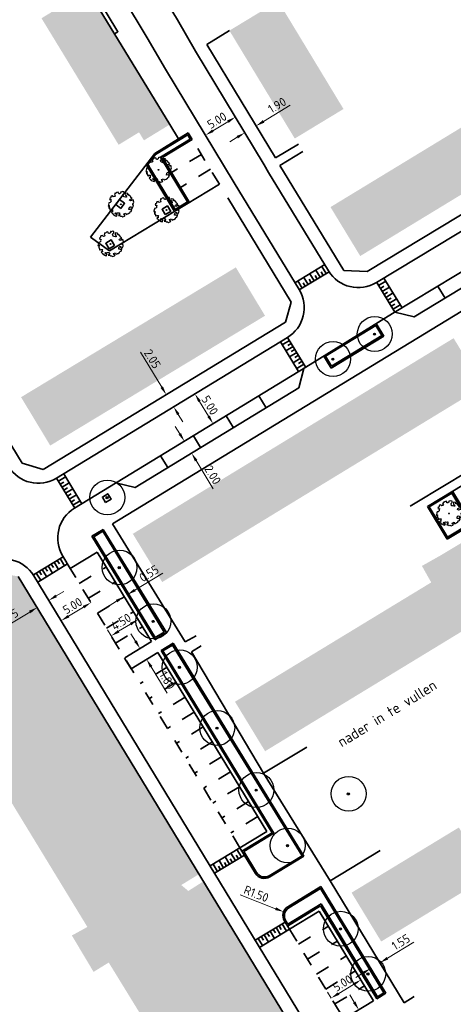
# Model space of a CAD drawing. Header units: metres. Extents: x 133800 to 134314, y 432795 to 433442.
# Tile 3 of 21: x 134109 to 134171, y 432885 to 433026. Entities that reach past the tile are written whole.
import ezdxf

# ---------------------------------------------------------------- set-up
doc = ezdxf.new("R2010")
doc.units = ezdxf.units.M
doc.linetypes.add('XX-HIDDEN', pattern=[4, 2, -2])
doc.layers.get('DEFPOINTS').update_dxf_attribs({"color": 201, "lineweight": 0})
for name, color, linetype, lineweight in [('B-WE-GR-BOOM-S', 90, 'Continuous', 25), ('B-XX-AL-T25', 7, 'Continuous', 25), ('N-XX-GR-BOOM-S', 90, 'Continuous', 25), ('N-XX-GR-HAAG-G', 90, 'GR-HAAG1', 35), ('N-XX-VH-KANTOPSLUITING_ACHTERKANTBAND-G', 50, 'Continuous', 35), ('N-XX-VH-MATERIAALGRENS-G', 7, 'XX-HIDDEN', 35), ('X-XX-AL-M', 7, 'Continuous', 18)]:
    doc.layers.add(name, color=color, linetype=linetype, lineweight=lineweight)
doc.layers.add('svp_beb_arc bebouwing', color=253, linetype='Continuous')
doc.styles.add('NLCS-ISO-M500-T25', font='NLCS-ISO.ttf', dxfattribs={"height": 1.25})
doc.styles.get("Standard").update_dxf_attribs({"font": 'NLCS-ISO.ttf'})
doc.linetypes.add('GR-HAAG1', pattern='A,6,[176,NLCS.shx,S=0.125,R=0,X=0,Y=0],-2', length=8)
doc.dimstyles.new('NLCS-M500-T25-PIJL_L2_H1', dxfattribs={"dimscale": 0.5, "dimtxt": 2.5, "dimasz": 2.5, "dimexe": 2, "dimexo": 2, "dimgap": 0.7, "dimtad": 1, "dimzin": 0, "dimdsep": 46, "dimtxsty": 'NLCS-ISO-M500-T25', "dimcen": 2.5, "dimdle": 2, "dimclrd": 256, "dimclre": 256, "dimclrt": 7, "dimadec": 1, "dimazin": 0, "dimtfac": 1, "dimtdec": 3, "dimtofl": 0, "dimtmove": 0, "dimatfit": 3, "dimfxl": 2, "dimfxlon": 1, "dimtfillclr": 256, "dimtolj": 1, "dimtzin": 0, "dimlwd": -1, "dimlwe": -1, "dimarcsym": 0})

# ---------------------------------------------------------------- blocks, each defined once
blk = doc.blocks.new('SGR-BOOM_KROON-SO')
at = {"ltscale": 0.1}
h = blk.add_hatch(color=256, dxfattribs=at)
edge = h.paths.add_edge_path()
edge.add_arc((0, 0), 0.15, 0, 360)
for radius in [2.5, 0.045]:
    blk.add_circle((0.04, 0.02), radius)
blk.add_circle((0, 0), 0.15, dxfattribs=at)
blk = doc.blocks.new('*D54')
at = {"layer": 'DEFPOINTS', "color": 0, "transparency": 16777216}
for p in [(134112.69, 432943.39), (134111.02, 432942.38), (134111.32, 432941.89)]:
    blk.add_point(p, dxfattribs=at)
at = {"layer": 'X-XX-AL-M', "transparency": 16777216}
for p, q in [((134114.05, 432943.55), (134115.12, 432944.2)), ((134112.98, 432942.9), (134113.5, 432942.05)), ((134111.32, 432941.89), (134111.84, 432941.04)), ((134110.25, 432941.24), (134106.45, 432938.93))]:
    blk.add_line(p, q, dxfattribs=at)
for points in [[(134113.94, 432943.73), (134114.16, 432943.37), (134112.98, 432942.9)], [(134110.14, 432941.42), (134110.36, 432941.06), (134111.32, 432941.89)]]:
    blk.add_solid(points, dxfattribs=at)
at = {"layer": 'X-XX-AL-M', "color": 7, "transparency": 16777216, "insert": (134107.31, 432940.59), "char_height": 1.25, "attachment_point": 5, "rotation": 31.2945, "style": 'NLCS-ISO-M500-T25'}
blk.add_mtext('\\A1;1.95', dxfattribs=at)
blk = doc.blocks.new('*D57')
at = {"layer": 'DEFPOINTS', "color": 0, "transparency": 16777216}
for p in [(134157.24, 432884.21), (134158.2, 432882.63), (134158.35, 432882.72)]:
    blk.add_point(p, dxfattribs=at)
at = {"layer": 'X-XX-AL-M', "transparency": 16777216}
for p, q in [((134156.74, 432885.37), (134156.09, 432886.43)), ((134157.39, 432884.3), (134158.24, 432884.82)), ((134158.35, 432882.72), (134159.2, 432883.24)), ((134159, 432881.65), (134161.31, 432877.85))]:
    blk.add_line(p, q, dxfattribs=at)
for points in [[(134156.92, 432885.47), (134156.56, 432885.26), (134157.39, 432884.3)], [(134159.18, 432881.76), (134158.82, 432881.54), (134158.35, 432882.72)]]:
    blk.add_solid(points, dxfattribs=at)
at = {"layer": 'X-XX-AL-M', "color": 7, "transparency": 16777216, "insert": (134161.31, 432879.72), "char_height": 1.25, "attachment_point": 5, "rotation": 301.2945, "style": 'NLCS-ISO-M500-T25'}
blk.add_mtext('\\A1;1.85', dxfattribs=at)
blk = doc.blocks.new('*D58')
at = {"layer": 'DEFPOINTS', "color": 0, "transparency": 16777216}
for p in [(134157.8, 432892.34), (134159.12, 432893.15), (134159.1, 432890.22)]:
    blk.add_point(p, dxfattribs=at)
at = {"layer": 'X-XX-AL-M', "transparency": 16777216}
for p, q in [((134161.49, 432891.67), (134165.29, 432893.99)), ((134158.58, 432891.07), (134159.62, 432889.36)), ((134159.9, 432891.88), (134160.94, 432890.17)), ((134158.03, 432889.57), (134156.96, 432888.92))]:
    blk.add_line(p, q, dxfattribs=at)
for points in [[(134161.38, 432891.85), (134161.6, 432891.5), (134160.42, 432891.02)], [(134157.92, 432889.74), (134158.14, 432889.39), (134159.1, 432890.22)]]:
    blk.add_solid(points, dxfattribs=at)
at = {"layer": 'X-XX-AL-M', "color": 7, "transparency": 16777216, "insert": (134163.41, 432893.99), "char_height": 1.25, "attachment_point": 5, "rotation": 31.3328, "style": 'NLCS-ISO-M500-T25'}
blk.add_mtext('\\A1;1.55', dxfattribs=at)
blk = doc.blocks.new('*D59')
at = {"layer": 'DEFPOINTS', "color": 0, "transparency": 16777216}
for p in [(134157.71, 432888.58), (134157.77, 432888.47), (134153.5, 432885.88)]:
    blk.add_point(p, dxfattribs=at)
at = {"layer": 'X-XX-AL-M', "transparency": 16777216}
for p, q in [((134157.71, 432888.58), (134157.19, 432889.43)), ((134154.51, 432886.63), (134156.64, 432887.93)), ((134153.44, 432885.98), (134152.92, 432886.83))]:
    blk.add_line(p, q, dxfattribs=at)
for points in [[(134156.54, 432888.1), (134156.75, 432887.75), (134157.71, 432888.58)], [(134154.4, 432886.81), (134154.62, 432886.45), (134153.44, 432885.98)]]:
    blk.add_solid(points, dxfattribs=at)
at = {"layer": 'X-XX-AL-M', "color": 7, "transparency": 16777216, "insert": (134155.07, 432888.11), "char_height": 1.25, "attachment_point": 5, "rotation": 31.2945, "style": 'NLCS-ISO-M500-T25'}
blk.add_mtext('\\A1;5.00', dxfattribs=at)
blk = doc.blocks.new('*D60')
at = {"layer": 'DEFPOINTS', "color": 0, "transparency": 16777216}
for p in [(134146.63, 432898.32), (134148.03, 432897.77)]:
    blk.add_point(p, dxfattribs=at)
at = {"layer": 'X-XX-AL-M', "transparency": 16777216}
blk.add_line((134140.39, 432900.76), (134145.47, 432898.77), dxfattribs=at)
blk.add_solid([(134145.54, 432898.97), (134145.39, 432898.58), (134146.63, 432898.32)], dxfattribs=at)
at = {"layer": 'X-XX-AL-M', "color": 7, "transparency": 16777216, "insert": (134142.7, 432900.9), "char_height": 1.25, "attachment_point": 5, "rotation": 338.6107, "style": 'NLCS-ISO-M500-T25'}
blk.add_mtext('\\A1;R1.50', dxfattribs=at)
blk = doc.blocks.new('*D121')
at = {"layer": 'DEFPOINTS', "color": 0, "transparency": 16777216}
for p in [(134139.69, 433012.13), (134139.71, 433012.09), (134135.41, 433009.53)]:
    blk.add_point(p, dxfattribs=at)
at = {"layer": 'X-XX-AL-M', "transparency": 16777216}
for p, q in [((134139.71, 433012.09), (134140.23, 433011.23)), ((134136.5, 433010.14), (134138.64, 433011.44)), ((134135.43, 433009.5), (134135.95, 433008.64))]:
    blk.add_line(p, q, dxfattribs=at)
for points in [[(134138.53, 433011.62), (134138.75, 433011.26), (134139.71, 433012.09)], [(134136.39, 433010.32), (134136.61, 433009.97), (134135.43, 433009.5)]]:
    blk.add_solid(points, dxfattribs=at)
at = {"layer": 'X-XX-AL-M', "color": 7, "transparency": 16777216, "insert": (134137.07, 433011.63), "char_height": 1.25, "attachment_point": 5, "rotation": 31.2165, "style": 'NLCS-ISO-M500-T25'}
blk.add_mtext('\\A1;5.00', dxfattribs=at)
blk = doc.blocks.new('*D159')
at = {"layer": 'DEFPOINTS', "color": 0, "transparency": 16777216}
for p in [(134130.29, 432972.66), (134130.87, 432970.61), (134131.36, 432970.91)]:
    blk.add_point(p, dxfattribs=at)
at = {"layer": 'X-XX-AL-M', "transparency": 16777216}
for p, q in [((134129.16, 432973.43), (134126.1, 432978.45)), ((134129.81, 432972.36), (134128.95, 432971.84)), ((134130.87, 432970.61), (134130.02, 432970.09)), ((134131.52, 432969.54), (134132.17, 432968.48))]:
    blk.add_line(p, q, dxfattribs=at)
for points in [[(134129.34, 432973.54), (134128.98, 432973.32), (134129.81, 432972.36)], [(134131.7, 432969.65), (134131.35, 432969.44), (134130.87, 432970.61)]]:
    blk.add_solid(points, dxfattribs=at)
at = {"layer": 'X-XX-AL-M', "color": 7, "transparency": 16777216, "insert": (134127.83, 432977.48), "char_height": 1.25, "attachment_point": 5, "rotation": 301.3325, "style": 'NLCS-ISO-M500-T25'}
blk.add_mtext('\\A1;2.05', dxfattribs=at)
blk = doc.blocks.new('*D160')
at = {"layer": 'DEFPOINTS', "color": 0, "transparency": 16777216}
for p in [(134130.63, 432970.47), (134136.52, 432968.2), (134133.23, 432966.2)]:
    blk.add_point(p, dxfattribs=at)
at = {"layer": 'X-XX-AL-M', "transparency": 16777216}
for p, q in [((134133.07, 432971.95), (134134.78, 432972.99)), ((134134.57, 432971.4), (134135.87, 432969.27)), ((134135.67, 432967.68), (134137.38, 432968.72))]:
    blk.add_line(p, q, dxfattribs=at)
for points in [[(134134.75, 432971.51), (134134.4, 432971.29), (134133.92, 432972.47)], [(134136.05, 432969.37), (134135.7, 432969.16), (134136.52, 432968.2)]]:
    blk.add_solid(points, dxfattribs=at)
at = {"layer": 'X-XX-AL-M', "color": 7, "transparency": 16777216, "insert": (134136.06, 432970.84), "char_height": 1.25, "attachment_point": 5, "rotation": 301.3325, "style": 'NLCS-ISO-M500-T25'}
blk.add_mtext('\\A1;5.00', dxfattribs=at)
blk = doc.blocks.new('*D161')
at = {"layer": 'DEFPOINTS', "color": 0, "transparency": 16777216}
for p in [(134132.4, 432965.69), (134133.44, 432963.98), (134133.44, 432963.98)]:
    blk.add_point(p, dxfattribs=at)
at = {"layer": 'X-XX-AL-M', "transparency": 16777216}
for p, q in [((134131.75, 432966.76), (134131.1, 432967.82)), ((134132.4, 432965.69), (134131.55, 432965.17)), ((134133.44, 432963.98), (134132.59, 432963.46)), ((134134.09, 432962.91), (134136.53, 432958.9))]:
    blk.add_line(p, q, dxfattribs=at)
for points in [[(134131.93, 432966.86), (134131.57, 432966.65), (134132.4, 432965.69)], [(134134.27, 432963.02), (134133.91, 432962.8), (134133.44, 432963.98)]]:
    blk.add_solid(points, dxfattribs=at)
at = {"layer": 'X-XX-AL-M', "color": 7, "transparency": 16777216, "insert": (134136.47, 432960.88), "char_height": 1.25, "attachment_point": 5, "rotation": 301.3325, "style": 'NLCS-ISO-M500-T25'}
blk.add_mtext('\\A1;2.00', dxfattribs=at)
blk = doc.blocks.new('*D162')
at = {"layer": 'DEFPOINTS', "color": 0, "transparency": 16777216}
for p in [(134119.02, 432942.59), (134119.07, 432942.51), (134114.8, 432939.92)]:
    blk.add_point(p, dxfattribs=at)
at = {"layer": 'X-XX-AL-M', "transparency": 16777216}
for p, q in [((134119.02, 432942.59), (134118.5, 432943.45)), ((134115.82, 432940.65), (134117.96, 432941.94)), ((134114.75, 432940), (134114.23, 432940.85))]:
    blk.add_line(p, q, dxfattribs=at)
for points in [[(134117.85, 432942.12), (134118.06, 432941.77), (134119.02, 432942.59)], [(134115.71, 432940.82), (134115.93, 432940.47), (134114.75, 432940)]]:
    blk.add_solid(points, dxfattribs=at)
at = {"layer": 'X-XX-AL-M', "color": 7, "transparency": 16777216, "insert": (134116.38, 432942.13), "char_height": 1.25, "attachment_point": 5, "rotation": 31.2945, "style": 'NLCS-ISO-M500-T25'}
blk.add_mtext('\\A1;5.00', dxfattribs=at)
blk = doc.blocks.new('*D163')
at = {"layer": 'DEFPOINTS', "color": 0, "transparency": 16777216}
for p in [(134125.76, 432940.17), (134126.93, 432938.25), (134123.08, 432935.91)]:
    blk.add_point(p, dxfattribs=at)
at = {"layer": 'X-XX-AL-M', "transparency": 16777216}
for p, q in [((134126.28, 432939.31), (134125.25, 432941.02)), ((134122.44, 432936.98), (134121.4, 432938.68)), ((134122.99, 432938.48), (134124.7, 432939.52))]:
    blk.add_line(p, q, dxfattribs=at)
for points in [[(134124.59, 432939.7), (134124.81, 432939.34), (134125.76, 432940.17)], [(134122.88, 432938.66), (134123.1, 432938.3), (134121.92, 432937.83)]]:
    blk.add_solid(points, dxfattribs=at)
at = {"layer": 'X-XX-AL-M', "color": 7, "transparency": 16777216, "insert": (134123.35, 432939.84), "char_height": 1.25, "attachment_point": 5, "rotation": 31.2945, "style": 'NLCS-ISO-M500-T25'}
blk.add_mtext('\\A1;4.50', dxfattribs=at)
blk = doc.blocks.new('*D164')
at = {"layer": 'DEFPOINTS', "color": 0, "transparency": 16777216}
for p in [(134123.8, 432943.41), (134124.24, 432943.73), (134124.27, 432943.69)]:
    blk.add_point(p, dxfattribs=at)
at = {"layer": 'X-XX-AL-M', "transparency": 16777216}
for p, q in [((134125.31, 432944.38), (134129.33, 432946.82)), ((134123.77, 432943.45), (134123.25, 432944.3)), ((134124.24, 432943.73), (134123.72, 432944.59)), ((134122.7, 432942.8), (134121.63, 432942.15))]:
    blk.add_line(p, q, dxfattribs=at)
for points in [[(134125.2, 432944.56), (134125.42, 432944.2), (134124.24, 432943.73)], [(134122.59, 432942.98), (134122.81, 432942.62), (134123.77, 432943.45)]]:
    blk.add_solid(points, dxfattribs=at)
at = {"layer": 'X-XX-AL-M', "color": 7, "transparency": 16777216, "insert": (134127.34, 432946.76), "char_height": 1.25, "attachment_point": 5, "rotation": 31.2945, "style": 'NLCS-ISO-M500-T25'}
blk.add_mtext('\\A1;0.55', dxfattribs=at)
blk = doc.blocks.new('*D165')
at = {"layer": 'DEFPOINTS', "color": 0, "transparency": 16777216}
for p in [(134126.06, 432936), (134126.99, 432934.47), (134126.99, 432934.47)]:
    blk.add_point(p, dxfattribs=at)
at = {"layer": 'X-XX-AL-M', "transparency": 16777216}
for p, q in [((134125.4, 432937.07), (134124.75, 432938.14)), ((134126.06, 432936), (134125.2, 432935.48)), ((134126.99, 432934.47), (134126.14, 432933.95)), ((134127.64, 432933.4), (134129.96, 432929.6))]:
    blk.add_line(p, q, dxfattribs=at)
for points in [[(134125.58, 432937.18), (134125.23, 432936.96), (134126.06, 432936)], [(134127.82, 432933.51), (134127.46, 432933.29), (134126.99, 432934.47)]]:
    blk.add_solid(points, dxfattribs=at)
at = {"layer": 'X-XX-AL-M', "color": 7, "transparency": 16777216, "insert": (134129.96, 432931.47), "char_height": 1.25, "attachment_point": 5, "rotation": 301.3544, "style": 'NLCS-ISO-M500-T25'}
blk.add_mtext('\\A1;1.80', dxfattribs=at)
blk = doc.blocks.new('SGR-BOOM_06')
at = {"linetype": 'Continuous', "flags": 128}
blk.add_lwpolyline([(2.7, 3.52), (2.53, 3.94), (2.2, 4.06), (1.94, 4.52), (1.27, 4.69), (0.86, 4.52), (1.11, 4.27), (1.06, 3.81), (0.23, 3.98), (0.35, 4.32), (0.18, 4.69), (-0.15, 4.61), (-0.49, 4.69), (-1.15, 4.65), (-1.49, 4.48), (-1.95, 4.57), (-2.54, 4.11), (-2.12, 3.9), (-1.99, 3.64), (-1.58, 3.44), (-1.99, 2.89), (-2.54, 2.77), (-2.92, 3.1), (-2.62, 3.22), (-2.87, 3.86), (-3.63, 3.43), (-4, 3.02), (-3.79, 2.85), (-4, 2.51), (-4.42, 2.35), (-4.72, 2.05), (-5.01, 1.21), (-3.88, 0.92), (-3.71, 0.54), (-4, 0.29), (-4.51, 0.29), (-4.6, 0.56), (-5.09, 0.38), (-4.76, -0.17), (-4.93, -0.38), (-4.72, -0.54), (-4.88, -1.01), (-4.53, -1.18), (-4.72, -1.55), (-4.42, -1.59), (-4.29, -1.71), (-4.62, -2.11), (-3.92, -2.68), (-3.67, -2.43), (-3.46, -1.97), (-3.63, -1.76), (-3.42, -1.17), (-3.12, -1.34), (-2.79, -1.76), (-2.5, -2.01), (-2.79, -2.81), (-3.42, -2.93), (-3.67, -3.39), (-3.33, -3.77), (-2.83, -3.9), (-2.77, -4.02), (-2.71, -4.15), (-2.33, -3.73), (-1.83, -3.73), (-1.57, -3.9), (-1.7, -4.27), (-1.7, -4.61), (-1.15, -4.74), (-0.61, -4.69), (-0.49, -4.94), (-0.23, -4.65), (0.1, -4.48), (-0.06, -4.01), (0.27, -3.9), (0.77, -4.02), (0.86, -4.61), (1.15, -4.57), (1.44, -4.74), (2.07, -4.23), (2.37, -4.36), (2.32, -4.15), (2.66, -3.98), (2.41, -3.73), (2.11, -3.64), (2.57, -3.23), (2.62, -2.98), (3.16, -2.85), (3.54, -3.06), (3.79, -2.81), (3.77, -2.63), (4.12, -2.63), (4.12, -2.39), (4.46, -2.26), (4.46, -2.05), (4.08, -2.05), (4.54, -1.59), (4.25, -1.42), (4.63, -1.55), (4.75, -1.26), (4.54, -0.92), (4.84, -0.46), (4.67, -0.25), (4.25, -0.25), (3.75, 0.08), (4.08, 0.29), (4.38, 0.84), (4.54, 0.59), (4.88, 0.71), (4.67, 1.43), (4.71, 1.89), (4.5, 1.97), (4.16, 2.64), (3.83, 3.01), (3.37, 2.6), (3.66, 2.43), (3.91, 1.8), (3.54, 1.72), (3.33, 2.14), (2.99, 2.05), (2.66, 2.31), (2.24, 2.51), (2.45, 2.68), (2.32, 2.93), (2.53, 3.18), (2.87, 3.06), (3.16, 3.23)], close=True, dxfattribs=at)
blk.add_circle((0, 0), 0.15)
blk = doc.blocks.new('*D172')
at = {"layer": 'DEFPOINTS', "color": 0, "transparency": 16777216}
for p in [(134142.66, 433010.86), (134142.68, 433010.83), (134141.04, 433009.88)]:
    blk.add_point(p, dxfattribs=at)
at = {"layer": 'X-XX-AL-M', "transparency": 16777216}
for p, q in [((134143.75, 433011.48), (134147.56, 433013.78)), ((134142.68, 433010.83), (134143.2, 433009.98)), ((134139.98, 433009.21), (134138.91, 433008.56)), ((134141.06, 433009.85), (134141.57, 433009))]:
    blk.add_line(p, q, dxfattribs=at)
for points in [[(134143.65, 433011.66), (134143.86, 433011.3), (134142.68, 433010.83)], [(134139.88, 433009.39), (134140.09, 433009.03), (134141.06, 433009.85)]]:
    blk.add_solid(points, dxfattribs=at)
at = {"layer": 'X-XX-AL-M', "color": 7, "transparency": 16777216, "insert": (134145.69, 433013.79), "char_height": 1.25, "attachment_point": 5, "rotation": 31.0875, "style": 'NLCS-ISO-M500-T25'}
blk.add_mtext('\\A1;1.90', dxfattribs=at)

msp = doc.modelspace()

# ---------------------------------------------------------------- hatches: boundary and pattern name
at = {"layer": 'svp_beb_arc bebouwing'}
h = msp.add_hatch(color=256, dxfattribs=at)
h.dxf.hatch_style = 1
h.paths.add_polyline_path([(134121.338, 433025.715), (134118.553, 433030.281), (134111.937, 433026.245), (134114.722, 433021.679)])
h = msp.add_hatch(color=256, dxfattribs=at)
h.dxf.hatch_style = 1
h.paths.add_polyline_path([(134148.964, 433023.549), (134145.84, 433028.705), (134138.859, 433024.475), (134141.983, 433019.319)])
h = msp.add_hatch(color=256, dxfattribs=at)
h.dxf.hatch_style = 1
h.paths.add_polyline_path([(134121.338, 433025.715), (134114.722, 433021.679), (134117.389, 433017.307), (134124.005, 433021.343)])
h = msp.add_hatch(color=256, dxfattribs=at)
h.dxf.hatch_style = 1
h.paths.add_polyline_path([(134151.985, 433018.565), (134148.964, 433023.549), (134141.983, 433019.319), (134145.004, 433014.335)])
h = msp.add_hatch(color=256, dxfattribs=at)
h.dxf.hatch_style = 1
h.paths.add_polyline_path([(134124.005, 433021.343), (134117.389, 433017.307), (134120.161, 433012.763), (134126.777, 433016.799)])
h = msp.add_hatch(color=256, dxfattribs=at)
h.dxf.hatch_style = 1
h.paths.add_polyline_path([(134155.202, 433013.256), (134151.985, 433018.565), (134145.004, 433014.335), (134148.221, 433009.026)])
h = msp.add_hatch(color=256, dxfattribs=at)
h.dxf.hatch_style = 1
h.paths.add_polyline_path([(134126.777, 433016.799), (134120.161, 433012.763), (134122.986, 433008.131), (134123.154, 433008.234), (134125.912, 433009.916), (134126.612, 433008.769), (134130.302, 433011.02)])
h = msp.add_hatch(color=256, dxfattribs=at)
h.dxf.hatch_style = 1
h.paths.add_polyline_path([(134173.96, 433011.747), (134168.787, 433008.602), (134173.047, 433001.594), (134178.22, 433004.738)])
h = msp.add_hatch(color=256, dxfattribs=at)
h.dxf.hatch_style = 1
h.paths.add_polyline_path([(134173.047, 433001.594), (134168.787, 433008.602), (134163.566, 433005.428), (134167.826, 432998.42), (134170.425, 433000)])
h = msp.add_hatch(color=256, dxfattribs=at)
h.dxf.hatch_style = 1
h.paths.add_polyline_path([(134163.566, 433005.428), (134158.444, 433002.315), (134162.704, 432995.306), (134167.826, 432998.42)])
h = msp.add_hatch(color=256, dxfattribs=at)
h.dxf.hatch_style = 1
h.paths.add_polyline_path([(134162.704, 432995.306), (134158.444, 433002.315), (134156.353, 433001.044), (134154.636, 433000), (134153.34, 432999.212), (134157.6, 432992.204)])
h = msp.add_hatch(color=256, dxfattribs=at)
h.dxf.hatch_style = 1
h.paths.add_polyline_path([(134139.778, 432990.579), (134134.565, 432987.431), (134138.746, 432980.506), (134143.96, 432983.655)])
h = msp.add_hatch(color=256, dxfattribs=at)
h.dxf.hatch_style = 1
h.paths.add_polyline_path([(134134.565, 432987.431), (134129.479, 432984.36), (134133.661, 432977.436), (134138.746, 432980.506)])
h = msp.add_hatch(color=256, dxfattribs=at)
h.dxf.hatch_style = 1
h.paths.add_polyline_path([(134129.479, 432984.36), (134124.394, 432981.289), (134128.576, 432974.365), (134133.661, 432977.436)])
h = msp.add_hatch(color=256, dxfattribs=at)
h.dxf.hatch_style = 1
h.paths.add_polyline_path([(134124.394, 432981.289), (134119.309, 432978.218), (134123.49, 432971.294), (134128.576, 432974.365)])
h = msp.add_hatch(color=256, dxfattribs=at)
h.dxf.hatch_style = 1
h.paths.add_polyline_path([(134175.186, 432973.535), (134170.977, 432980.442), (134165.885, 432977.339), (134170.093, 432970.432)])
h = msp.add_hatch(color=256, dxfattribs=at)
h.dxf.hatch_style = 1
h.paths.add_polyline_path([(134119.309, 432978.218), (134114.223, 432975.146), (134118.405, 432968.223), (134123.49, 432971.294)])
h = msp.add_hatch(color=256, dxfattribs=at)
h.dxf.hatch_style = 1
h.paths.add_polyline_path([(134165.885, 432977.339), (134160.792, 432974.236), (134165.001, 432967.33), (134170.093, 432970.432)])
h = msp.add_hatch(color=256, dxfattribs=at)
h.dxf.hatch_style = 1
h.paths.add_polyline_path([(134114.223, 432975.146), (134109.01, 432971.998), (134113.191, 432965.074), (134118.405, 432968.223)])
h = msp.add_hatch(color=256, dxfattribs=at)
h.dxf.hatch_style = 1
h.paths.add_polyline_path([(134160.792, 432974.236), (134155.7, 432971.133), (134159.909, 432964.227), (134165.001, 432967.33)])
h = msp.add_hatch(color=256, dxfattribs=at)
h.dxf.hatch_style = 1
h.paths.add_polyline_path([(134155.7, 432971.133), (134150.608, 432968.031), (134154.816, 432961.124), (134159.909, 432964.227)])
h = msp.add_hatch(color=256, dxfattribs=at)
h.dxf.hatch_style = 1
h.paths.add_polyline_path([(134150.608, 432968.031), (134145.516, 432964.928), (134149.724, 432958.021), (134154.816, 432961.124)])
h = msp.add_hatch(color=256, dxfattribs=at)
h.dxf.hatch_style = 1
h.paths.add_polyline_path([(134145.516, 432964.928), (134140.423, 432961.825), (134144.632, 432954.918), (134149.724, 432958.021)])
h = msp.add_hatch(color=256, dxfattribs=at)
h.dxf.hatch_style = 1
h.paths.add_polyline_path([(134140.423, 432961.825), (134135.331, 432958.722), (134139.54, 432951.815), (134144.632, 432954.918)])
h = msp.add_hatch(color=256, dxfattribs=at)
h.dxf.hatch_style = 1
h.paths.add_polyline_path([(134135.331, 432958.722), (134130.239, 432955.619), (134134.447, 432948.712), (134139.54, 432951.815)])
h = msp.add_hatch(color=256, dxfattribs=at)
h.dxf.hatch_style = 1
h.paths.add_polyline_path([(134130.239, 432955.619), (134125.019, 432952.438), (134129.227, 432945.531), (134134.447, 432948.712)])
h = msp.add_hatch(color=256, dxfattribs=at)
h.dxf.hatch_style = 1
h.paths.add_polyline_path([(134172.425, 432943.846), (134172.736, 432944.032), (134173.797, 432944.667), (134176.395, 432946.221), (134173.096, 432951.733), (134170.402, 432950.12), (134169.032, 432949.3), (134169.032, 432949.3), (134166.437, 432947.837), (134167.768, 432945.478), (134165.203, 432943.919), (134169.504, 432936.852), (134174.713, 432940.022)])
h = msp.add_hatch(color=256, dxfattribs=at)
h.dxf.hatch_style = 1
h.paths.add_polyline_path([(134121.6, 432925.15), (134108.612, 432946.342), (134105.378, 432946.895), (134090.255, 432937.715), (134091.521, 432935.668), (134091.829, 432935.855), (134093.7, 432936.991), (134096.844, 432931.78), (134099.91, 432926.698), (134102.977, 432921.615), (134103.302, 432921.077), (134106.066, 432916.546), (134109.158, 432911.479), (134112.249, 432906.413), (134115.34, 432901.346), (134118.509, 432896.152), (134116.29, 432894.93), (134119.398, 432889.723), (134121.569, 432891.06), (134124.745, 432885.889), (134127.84, 432880.849), (134130.936, 432875.807), (134134.033, 432870.765), (134137.129, 432865.723), (134140.225, 432860.682), (134143.321, 432855.641), (134146.288, 432850.809), (134144.386, 432849.659), (134144.19, 432849.54), (134145.221, 432847.837), (134160.545, 432857.217), (134160.968, 432860.213), (134152.225, 432874.665), (134151.801, 432875.367), (134146.005, 432884.948), (134145.535, 432885.725), (134139.92, 432895.007), (134139.471, 432895.75), (134135.237, 432902.748), (134132.973, 432901.308), (134131.954, 432902.154), (134134.583, 432903.762)])
h = msp.add_hatch(color=256, dxfattribs=at)
h.dxf.hatch_style = 1
h.paths.add_polyline_path([(134165.203, 432943.919), (134160.12, 432940.831), (134164.423, 432933.76), (134169.504, 432936.852)])
h = msp.add_hatch(color=256, dxfattribs=at)
h.dxf.hatch_style = 1
h.paths.add_polyline_path([(134160.12, 432940.831), (134155.037, 432937.742), (134159.342, 432930.668), (134164.423, 432933.76)])
h = msp.add_hatch(color=256, dxfattribs=at)
h.dxf.hatch_style = 1
h.paths.add_polyline_path([(134155.037, 432937.742), (134149.953, 432934.653), (134154.261, 432927.575), (134159.342, 432930.668)])
h = msp.add_hatch(color=256, dxfattribs=at)
h.dxf.hatch_style = 1
h.paths.add_polyline_path([(134149.953, 432934.653), (134144.87, 432931.564), (134149.18, 432924.483), (134154.261, 432927.575)])
h = msp.add_hatch(color=256, dxfattribs=at)
h.dxf.hatch_style = 1
h.paths.add_polyline_path([(134144.87, 432931.564), (134139.659, 432928.398), (134143.971, 432921.313), (134149.18, 432924.483)])
h = msp.add_hatch(color=256, dxfattribs=at)
h.dxf.hatch_style = 1
h.paths.add_polyline_path([(134171.73, 432910.395), (134166.649, 432907.31), (134170.894, 432900.319), (134175.975, 432903.404)])
h = msp.add_hatch(color=256, dxfattribs=at)
h.dxf.hatch_style = 1
h.paths.add_polyline_path([(134166.649, 432907.31), (134161.568, 432904.224), (134165.813, 432897.233), (134170.894, 432900.319)])
h = msp.add_hatch(color=256, dxfattribs=at)
h.dxf.hatch_style = 1
h.paths.add_polyline_path([(134161.568, 432904.224), (134156.359, 432901.061), (134160.604, 432894.07), (134165.813, 432897.233)])

# ---------------------------------------------------------------- linework, layer by layer
at = {"layer": 'N-XX-GR-HAAG-G', "ltscale": 0.2, "flags": 128}
msp.add_lwpolyline([(134122.383, 433024.001), (134122.895, 433024.314), (134119.937, 433029.164), (134119.425, 433028.852)], dxfattribs=at)
for points in [[(134128.292, 433006.748), (134132.893, 433009.555), (134133.258, 433008.954), (134128.978, 433006.369), (134132.873, 432999.959), (134131.075, 432998.874), (134127.176, 433005.291)], [(134123.286, 432999.03), (134122.563, 432999.58), (134123.114, 433000.304), (134123.836, 432999.754)], [(134129.671, 432998.13), (134129.201, 432998.908), (134129.98, 432999.378), (134130.449, 432998.6)], [(134121.615, 432993.257), (134121.145, 432994.035), (134121.924, 432994.505), (134122.393, 432993.727)], [(134153.495, 432976.423), (134152.626, 432977.849), (134159.828, 432982.25), (134160.703, 432980.814)], [(134167.492, 432956.293), (134170.121, 432951.948), (134173.372, 432953.915), (134170.743, 432958.26)], [(134128.242, 432937.571), (134119.441, 432952.015), (134120.711, 432952.795), (134129.532, 432938.357)]]:
    msp.add_lwpolyline(points, close=True, dxfattribs=at)
at = {"layer": 'N-XX-GR-HAAG-G', "ltscale": 0.2, "elevation": 2.52, "flags": 128}
msp.add_lwpolyline([(134121.128, 432956.926), (134120.658, 432957.704), (134121.437, 432958.174), (134121.906, 432957.396)], close=True, dxfattribs=at)
at = {"layer": 'N-XX-GR-HAAG-G', "ltscale": 0.2, "flags": 128}
for points in [[(134145.238, 432909.576), (134140.926, 432906.949), (134142.76, 432903.931, 0.412964), (134144.541, 432903.493), (134149.266, 432906.337), (134130.723, 432936.506), (134129.342, 432935.665)], [(134151.983, 432899.444), (134160.06, 432886.156), (134160.98, 432886.715), (134151.896, 432901.657), (134147.349, 432898.88, 0.4136184), (134146.915, 432897.095), (134147.24, 432896.561)]]:
    msp.add_lwpolyline(points, format="xyb", close=True, dxfattribs=at)
at = {"layer": 'N-XX-VH-KANTOPSLUITING_ACHTERKANTBAND-G'}
for p, q in [((134117.973, 433048.313), (134131.399, 433026.003)), ((134113.711, 433045.699), (134127.099, 433023.452)), ((134110.08, 433044.173), (134130.302, 433011.019)), ((134131.399, 433026.003), (134134.016, 433021.529)), ((134127.099, 433023.452), (134129.717, 433018.976)), ((134138.859, 433024.475), (134135.643, 433022.51)), ((134135.643, 433022.51), (134145.442, 433006.258)), ((134134.016, 433021.529), (134143.815, 433005.277)), ((134129.717, 433018.976), (134139.529, 433002.701)), ((134130.302, 433011.019), (134131.551, 433008.971)), ((134128.156, 433006.9), (134132.96, 433009.83)), ((134133.534, 433008.886), (134132.96, 433009.83)), ((134133.534, 433008.886), (134129.253, 433006.301)), ((134145.442, 433006.258), (134148.739, 433008.231)), ((134158.594, 432989.992), (134189.359, 433008.611)), ((134128.156, 433006.9), (134118.959, 432994.884)), ((134128.691, 433007.226), (134128.687, 433007.234)), ((134133.148, 432999.892), (134129.253, 433006.301)), ((134146.09, 433005.176), (134149.37, 433007.175)), ((134159.925, 432988.402), (134189.534, 433006.321)), ((134131.011, 432998.594), (134126.934, 433005.303)), ((134143.815, 433005.277), (134144.468, 433004.187)), ((134146.09, 433005.176), (134155.264, 432990.123)), ((134144.468, 433004.187), (134153.067, 432990.077)), ((134137.428, 433002.476), (134121.656, 432992.951)), ((134139.529, 433002.701), (134140.188, 433001.602)), ((134162.244, 432983.961), (134192.058, 433002.004)), ((134140.188, 433001.602), (134148.839, 432987.406)), ((134197.165, 432999.551), (134122.097, 432953.882)), ((134147.684, 432985.597), (134138.618, 433000.518)), ((134118.959, 432994.884), (134121.656, 432992.951)), ((134152.523, 432990.969), (134148.247, 432988.377)), ((134152.096, 432990.71), (134152.72, 432989.685)), ((134153.15, 432989.945), (134148.872, 432987.353)), ((134150.385, 432989.673), (134151.01, 432988.648)), ((134151.125, 432989.42), (134151.438, 432988.908)), ((134151.241, 432990.191), (134151.865, 432989.167)), ((134151.981, 432989.938), (134152.293, 432989.426)), ((134155.264, 432990.123), (134158.594, 432989.992)), ((134148.675, 432988.637), (134149.3, 432987.612)), ((134149.415, 432988.383), (134149.727, 432987.871)), ((134149.53, 432989.155), (134150.155, 432988.13)), ((134150.27, 432988.902), (134150.582, 432988.389)), ((134159.966, 432988.426), (134162.568, 432984.156)), ((134160.227, 432987.999), (134161.253, 432988.621)), ((134160.487, 432987.572), (134161, 432987.883)), ((134160.487, 432987.572), (134161, 432987.883)), ((134160.993, 432989.048), (134163.594, 432984.778)), ((134160.747, 432987.145), (134161.773, 432987.767)), ((134161.007, 432986.718), (134161.52, 432987.029)), ((134161.267, 432986.291), (134162.294, 432986.913)), ((134146.877, 432982.755), (134147.684, 432985.597)), ((134161.527, 432985.864), (134162.041, 432986.175)), ((134161.787, 432985.437), (134162.814, 432986.059)), ((134162.047, 432985.01), (134162.561, 432985.321)), ((134162.308, 432984.583), (134163.334, 432985.205)), ((134149.801, 432976.281), (134162.244, 432983.961)), ((134112.167, 432961.624), (134146.877, 432982.755)), ((134207.465, 432982.228), (134170.138, 432959.647)), ((134147.17, 432980.533), (134114.098, 432960.399)), ((134146.175, 432979.927), (134148.776, 432975.657)), ((134147.46, 432980.124), (134146.435, 432979.5)), ((134147.2, 432980.551), (134149.811, 432976.264)), ((134147.72, 432979.697), (134147.207, 432979.385)), ((134153.428, 432976.148), (134160.978, 432980.747)), ((134147.98, 432979.27), (134146.955, 432978.646)), ((134148.5, 432978.416), (134147.475, 432977.792)), ((134148.24, 432978.843), (134147.728, 432978.531)), ((134109.165, 432962.541), (134100.279, 432977.122)), ((134149.02, 432977.562), (134147.995, 432976.938)), ((134148.76, 432977.989), (134148.248, 432977.677)), ((134149.541, 432976.708), (134148.516, 432976.084)), ((134149.281, 432977.135), (134148.768, 432976.823)), ((134149.801, 432976.281), (134116.658, 432956.105)), ((134109.165, 432962.541), (134112.167, 432961.624)), ((134175.089, 432961.123), (134167.217, 432956.361)), ((134114.092, 432960.396), (134116.693, 432956.126)), ((134115.377, 432960.593), (134114.358, 432959.972)), ((134115.124, 432959.854), (134114.618, 432959.545)), ((134115.897, 432959.739), (134114.878, 432959.118)), ((134115.117, 432961.02), (134117.718, 432956.75)), ((134115.645, 432959), (134115.138, 432958.691)), ((134116.417, 432958.885), (134115.398, 432958.264)), ((134170.138, 432959.647), (134164.754, 432956.389)), ((134170.811, 432958.535), (134177.281, 432947.839)), ((134116.165, 432958.146), (134115.658, 432957.837)), ((134116.938, 432958.031), (134115.918, 432957.41)), ((134116.685, 432957.292), (134116.178, 432956.983)), ((134117.458, 432957.177), (134116.438, 432956.556)), ((134167.217, 432956.361), (134170.053, 432951.673)), ((134177.925, 432956.435), (134170.053, 432951.673)), ((134120.776, 432953.071), (134119.166, 432952.081)), ((134120.776, 432953.071), (134129.846, 432938.314)), ((134122.097, 432953.882), (134132.501, 432936.955)), ((134128.16, 432937.286), (134119.166, 432952.081)), ((134115.037, 432949.149), (134110.768, 432946.547)), ((134114.496, 432948.117), (134114.185, 432948.629)), ((134115.235, 432947.864), (134114.612, 432948.89)), ((134116.056, 432947.476), (134114.986, 432949.237)), ((134116.056, 432947.476), (134119.901, 432949.814)), ((134127.69, 432937), (134119.901, 432949.814)), ((134115.662, 432948.124), (134111.392, 432945.523)), ((134111.934, 432946.556), (134111.623, 432947.068)), ((134112.673, 432946.303), (134112.05, 432947.329)), ((134112.788, 432947.076), (134112.477, 432947.589)), ((134113.527, 432946.823), (134112.904, 432947.849)), ((134113.642, 432947.596), (134113.331, 432948.109)), ((134114.381, 432947.344), (134113.758, 432948.369)), ((134108.612, 432946.342), (134160.968, 432860.213)), ((134162.787, 432860.975), (134110.842, 432946.427)), ((134111.819, 432945.783), (134111.196, 432946.808)), ((134129.851, 432938.306), (134128.165, 432937.278)), ((134132.501, 432936.955), (134134.09, 432937.84)), ((134127.69, 432937), (134123.862, 432934.668)), ((134130.789, 432936.781), (134129.095, 432935.748)), ((134144.964, 432909.643), (134129.095, 432935.748)), ((134130.789, 432936.781), (134149.542, 432906.27)), ((134134.8, 432936.385), (134133.446, 432935.561)), ((134124.78, 432933.119), (134123.845, 432934.657)), ((134128.625, 432935.462), (134124.78, 432933.119)), ((134144.208, 432909.827), (134128.625, 432935.462)), ((134133.446, 432935.561), (134143.739, 432918.151)), ((134143.739, 432918.151), (134149.932, 432921.872)), ((134143.739, 432918.151), (134153.286, 432902.74)), ((134144.208, 432909.827), (134140.365, 432907.485)), ((134144.964, 432909.643), (134140.651, 432907.015)), ((134140.365, 432907.485), (134136.102, 432904.888)), ((134141.004, 432906.434), (134136.734, 432903.833)), ((134138.869, 432905.134), (134138.231, 432906.185)), ((134139.723, 432905.654), (134139.084, 432906.705)), ((134140.15, 432905.914), (134139.839, 432906.427)), ((134140.577, 432906.174), (134139.938, 432907.225)), ((134142.589, 432903.827), (134140.365, 432907.485)), ((134144.645, 432903.321), (134149.542, 432906.27)), ((134153.286, 432902.74), (134160.456, 432907.116)), ((134137.161, 432904.093), (134136.523, 432905.144)), ((134137.588, 432904.353), (134137.277, 432904.866)), ((134138.015, 432904.613), (134137.377, 432905.664)), ((134138.442, 432904.873), (134138.131, 432905.386)), ((134139.296, 432905.394), (134138.985, 432905.906)), ((134151.963, 432901.932), (134147.245, 432899.051)), ((134151.963, 432901.932), (134161.264, 432886.654)), ((134153.286, 432902.74), (134153.199, 432902.687)), ((134153.286, 432902.74), (134163.907, 432885.294)), ((134147.173, 432896.286), (134151.916, 432899.169)), ((134151.916, 432899.169), (134159.993, 432885.881)), ((134147.459, 432895.816), (134151.732, 432898.413)), ((134151.732, 432898.413), (134159.523, 432885.596)), ((134146.836, 432896.841), (134142.563, 432894.244)), ((134146.293, 432895.809), (134145.981, 432896.322)), ((134147.032, 432895.556), (134146.408, 432896.582)), ((134146.745, 432896.991), (134147.459, 432895.816)), ((134147.459, 432895.816), (134143.187, 432893.219)), ((134144.468, 432893.998), (134143.845, 432895.023)), ((134144.584, 432894.77), (134144.272, 432895.283)), ((134145.323, 432894.517), (134144.699, 432895.543)), ((134145.438, 432895.29), (134145.127, 432895.802)), ((134146.177, 432895.037), (134145.554, 432896.062)), ((134143.614, 432893.478), (134142.99, 432894.504)), ((134143.729, 432894.251), (134143.418, 432894.764)), ((134159.993, 432885.881), (134161.264, 432886.654)), ((134155.251, 432882.998), (134159.523, 432885.596)), ((134165.321, 432886.197), (134163.907, 432885.294))]:
    msp.add_line(p, q, dxfattribs=at)
for points in [[(134162.568, 432984.156), (134162.568, 432984.156), (134165.311, 432983.479), (134188.583, 432997.563), (134189.262, 433000.312)], [(134160.978, 432980.747), (134159.895, 432982.525)], [(134153.428, 432976.148), (134152.387, 432977.856)], [(134122.603, 432959.724), (134122.603, 432959.724), (134125.339, 432959.048), (134148.821, 432973.343), (134149.501, 432976.099)]]:
    msp.add_lwpolyline(points, dxfattribs=at)
for centre, radius, start, end in [((134157.337, 432992.679), 5, 211.36008, 301.18236), ((134144.57, 432984.804), 5, 301.33252, 31.36008), ((134111.498, 432964.67), 5, 211.3591, 301.33252), ((134119.258, 432951.834), 5, 121.33252, 211.29453), ((134106.57, 432943.83), 5, 31.29453, 120.47893), ((134143.871, 432904.606), 1.5, 211.29453, 301.04998), ((134148.026, 432897.771), 1.5, 121.41098, 211.29453)]:
    msp.add_arc(centre, radius, start, end, dxfattribs=at)
at = {"layer": 'N-XX-VH-MATERIAALGRENS-G'}
for p, q in [((134137.428, 433002.476), (134133.534, 433008.886)), ((134134.843, 433006.757), (134130.552, 433004.165)), ((134136.136, 433004.617), (134131.85, 433002.028)), ((134125.146, 432932.523), (134116.056, 432947.476)), ((134117.354, 432945.34), (134121.2, 432947.678)), ((134118.653, 432943.204), (134122.498, 432945.541)), ((134119.952, 432941.068), (134123.797, 432943.405)), ((134121.25, 432938.931), (134125.095, 432941.269)), ((134122.549, 432936.795), (134126.394, 432939.133)), ((134129.926, 432933.327), (134126.081, 432930.984)), ((134140.365, 432907.485), (134126.081, 432930.984)), ((134131.222, 432931.19), (134127.387, 432928.853)), ((134132.521, 432929.053), (134128.691, 432926.72)), ((134133.82, 432926.917), (134129.995, 432924.587)), ((134135.118, 432924.781), (134131.299, 432922.454)), ((134136.417, 432922.645), (134132.603, 432920.321)), ((134137.715, 432920.508), (134133.872, 432918.167)), ((134139.014, 432918.372), (134135.171, 432916.031)), ((134140.312, 432916.236), (134136.47, 432913.894)), ((134141.611, 432914.099), (134137.768, 432911.758)), ((134142.91, 432911.963), (134139.067, 432909.622)), ((134148.758, 432893.68), (134153.03, 432896.277)), ((134147.459, 432895.816), (134155.251, 432882.998)), ((134150.056, 432891.543), (134154.329, 432894.141)), ((134151.355, 432889.407), (134155.627, 432892.004)), ((134152.653, 432887.271), (134156.926, 432889.868)), ((134153.952, 432885.135), (134158.225, 432887.732))]:
    msp.add_line(p, q, dxfattribs=at)
for points in [[(134169.757, 432986.169), (134168.753, 432987.818)], [(134144.127, 432970.494), (134143.09, 432972.196)], [(134139.43, 432967.632), (134138.392, 432969.336)], [(134134.733, 432964.771), (134133.694, 432966.476)], [(134130.036, 432961.91), (134128.996, 432963.616)]]:
    msp.add_lwpolyline(points, dxfattribs=at)

# ---------------------------------------------------------------- block references
at = {"layer": 'B-WE-GR-BOOM-S', "linetype": 'Continuous'}
for p in [(134159.643, 432981.032), (134153.668, 432977.444), (134121.33, 432957.614, 2.52), (134123.078, 432947.594), (134127.932, 432939.9), (134131.692, 432933.324), (134137.072, 432924.621, 1.623), (134142.688, 432915.743), (134155.894, 432915.197, 1.623), (134147.171, 432907.794), (134154.781, 432895.872), (134158.704, 432889.418)]:
    msp.add_blockref('SGR-BOOM_KROON-SO', p, dxfattribs=at)
at = {"layer": 'N-XX-GR-BOOM-S', "xscale": 0.3648529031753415, "yscale": 0.3648529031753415, "zscale": 0.3648529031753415, "rotation": 213.0148718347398}
for p in [(134128.692, 433004.535), (134123.298, 432999.608), (134129.835, 432998.795), (134121.833, 432993.928), (134170.315, 432955.351)]:
    msp.add_blockref('SGR-BOOM_06', p, dxfattribs=at)

# ---------------------------------------------------------------- texts
at = {"layer": 'B-XX-AL-T25', "insert": (134154.171, 432923.112), "char_height": 1.5, "attachment_point": 1, "rotation": 31.72997}
msp.add_mtext_dynamic_manual_height_columns('nader in te vullen', width=22.77647, gutter_width=1, heights=[0], dxfattribs=at)

# ---------------------------------------------------------------- dimensions: what is measured, and where the dimension line sits
at = {"layer": 'X-XX-AL-M'}
for p1, p2, distance, picture, middle in [((134141.038, 433009.883), (134142.665, 433010.864), -0.034, '*D172', (134145.69, 433013.787)), ((134135.41, 433009.534), (134139.686, 433012.125), -0.044, '*D121', (134137.065, 433011.625)), ((134132.4, 432965.688), (134133.44, 432963.98), 0, '*D161', (134136.47, 432960.878)), ((134123.796, 432943.407), (134124.266, 432943.693), 0.047, '*D164', (134127.345, 432946.761)), ((134112.687, 432943.393), (134111.02, 432942.38), 0.573, '*D54', (134107.308, 432940.594)), ((134114.8, 432939.916), (134119.073, 432942.513), 0.095, '*D162', (134116.381, 432942.129)), ((134126.055, 432936.004), (134126.992, 432934.467), 0, '*D165', (134129.958, 432931.473)), ((134153.5, 432885.878), (134157.773, 432888.475), 0.118, '*D59', (134155.069, 432888.11))]:
    dim = msp.add_aligned_dim(p1=p1, p2=p2, distance=distance, dimstyle='NLCS-M500-T25-PIJL_L2_H1', dxfattribs=at)
    dim.commit()
    dim.dimension.update_dxf_attribs({"geometry": picture, "text_midpoint": middle})
for base, p1, p2, angle, picture, middle in [((134130.873, 432970.612), (134130.294, 432972.659), (134131.36, 432970.908), 301.33252, '*D159', (134127.001, 432976.973)), ((134136.524, 432968.198), (134130.634, 432970.466), (134133.234, 432966.195), 301.33252, '*D160', (134135.224, 432970.334)), ((134125.765, 432940.167), (134123.085, 432935.913), (134126.93, 432938.251), 31.29453, '*D163', (134123.855, 432939.006)), ((134159.095, 432890.217), (134159.124, 432893.151), (134157.8, 432892.345), 211.33276, '*D58', (134163.921, 432893.155)), ((134158.348, 432882.716), (134157.238, 432884.206), (134158.199, 432882.626), 301.29453, '*D57', (134160.478, 432879.213))]:
    dim = msp.add_linear_dim(base=base, p1=p1, p2=p2, angle=angle, dimstyle='NLCS-M500-T25-PIJL_L2_H1', dxfattribs=at)
    dim.commit()
    dim.dimension.update_dxf_attribs({"geometry": picture, "text_midpoint": middle, "dimtype": 161})
dim = msp.add_radius_dim(center=(134148.026, 432897.771), mpoint=(134146.63, 432898.318), dimstyle='NLCS-M500-T25-PIJL_L2_H1', override={"dimcen": 0}, dxfattribs=at)
dim.commit()
dim.dimension.update_dxf_attribs({"geometry": '*D60', "text_midpoint": (134142.702, 432900.903)})

doc.saveas('drawing.dxf')
